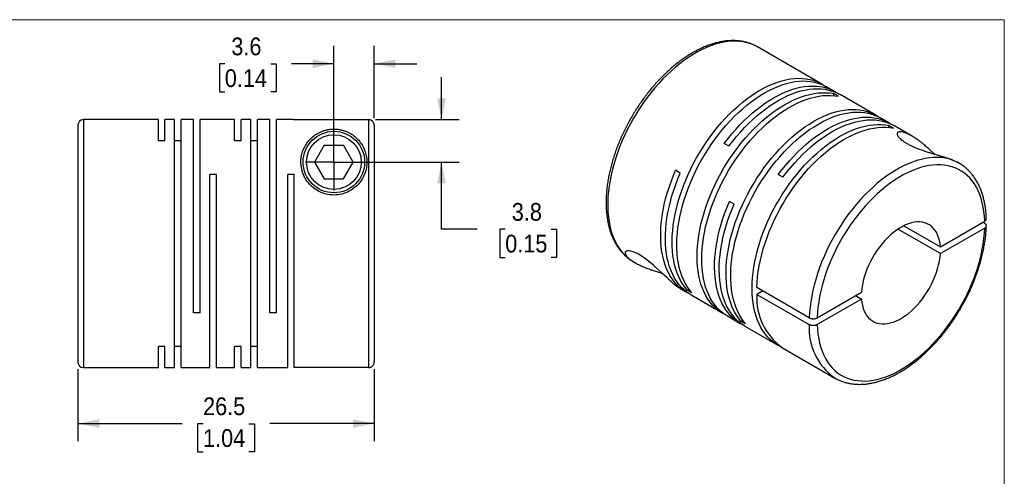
# Model space of a CAD drawing. Header units: millimetres. Extents: x 0 to 140, y 0 to 108.
# Tile 3 of 3: x 52 to 140, y 67 to 108. Entities that reach past the tile are written whole.
import ezdxf

# ---------------------------------------------------------------- set-up
doc = ezdxf.new("R2010")
doc.units = ezdxf.units.MM
doc.header["$LTSCALE"] = 0.5
doc.linetypes.add('SLD-Solid', pattern=[0])
doc.layers.add('SLD-0', color=7, linetype='SLD-Solid', lineweight=25)
doc.styles.add('SLDTEXTSTYLE0', font='GOTHIC.TTF', dxfattribs={"width": 0.913})
doc.dimstyles.new('SLDDIMSTYLE1', dxfattribs={"dimtxt": 1.5875, "dimasz": 1.905, "dimexe": 0, "dimexo": 0.0625, "dimgap": 0.396875, "dimtad": 0, "dimtih": 1, "dimtoh": 1, "dimdec": 1, "dimrnd": 1e-09, "dimzin": 12, "dimdsep": 46, "dimtxsty": 'SLDTEXTSTYLE0', "dimsah": 1, "dimcen": 0.09, "dimadec": 0, "dimazin": 3, "dimtfac": 1, "dimtdec": 1, "dimtmove": 0, "dimatfit": 0, "dimfxl": 0, "dimfrac": 2, "dimtolj": 1, "dimtzin": 12, "dimarcsym": 0})
doc.dimstyles.new('SLDDIMSTYLE3', dxfattribs={"dimtxt": 1.5875, "dimasz": 1.905, "dimexe": 0, "dimexo": 0.0625, "dimgap": 0.396875, "dimtad": 0, "dimtih": 1, "dimtoh": 1, "dimdec": 1, "dimrnd": 1e-09, "dimzin": 12, "dimdsep": 46, "dimtxsty": 'SLDTEXTSTYLE0', "dimsah": 1, "dimcen": 0.09, "dimadec": 0, "dimazin": 3, "dimtfac": 1, "dimtdec": 1, "dimtofl": 0, "dimtmove": 0, "dimatfit": 3, "dimfxl": 0, "dimfrac": 2, "dimtolj": 1, "dimtzin": 12, "dimarcsym": 0})

# ---------------------------------------------------------------- blocks, each defined once
blk = doc.blocks.new('Block2')
at = {"color": 7, "linetype": 'SLD-Solid', "lineweight": 18}
for p, q in [((139.701, 107.951), (0.001, 107.951)), ((139.701, 0.001), (139.701, 107.951))]:
    blk.add_line(p, q, dxfattribs=at)
blk = doc.blocks.new('_D_6')
at = {"layer": 'SLD-0'}
for p, q in [((79.728, 95.844), (79.728, 105.601)), ((83.328, 99.138), (83.328, 105.601)), ((69.968, 104.001), (69.484, 104.001)), ((69.484, 104.001), (69.484, 101.481)), ((74.073, 104.001), (74.557, 104.001)), ((74.557, 104.001), (74.557, 101.481)), ((79.728, 104.014), (75.95, 104.014)), ((83.328, 104.014), (87.138, 104.014)), ((69.484, 101.481), (69.968, 101.481)), ((74.557, 101.481), (74.073, 101.481))]:
    blk.add_line(p, q, dxfattribs=at)
for points in [[(79.728, 104.014), (77.823, 104.395), (77.823, 103.633)], [(83.328, 104.014), (85.233, 103.633), (85.233, 104.395)]]:
    blk.add_solid(points, dxfattribs=at)
at = {"layer": 'SLD-0', "char_height": 1.5875, "attachment_point": 1, "style": 'SLDTEXTSTYLE0'}
for s, insert in [('3.6', (70.554, 106.352)), ('0.14', (69.968, 103.509))]:
    blk.add_mtext(s, dxfattribs=dict(at, insert=insert))
blk = doc.blocks.new('_D_7')
at = {"layer": 'SLD-0'}
for p, q in [((89.36, 99.003), (89.36, 102.813)), ((83.463, 99.003), (90.948, 99.003)), ((80.363, 95.209), (90.948, 95.209)), ((89.36, 89.208), (89.36, 95.209)), ((92.535, 89.208), (89.36, 89.208)), ((95.056, 89.196), (94.572, 89.196)), ((94.572, 89.196), (94.572, 86.676)), ((99.162, 89.196), (99.645, 89.196)), ((99.645, 89.196), (99.645, 86.676)), ((94.572, 86.676), (95.056, 86.676)), ((99.645, 86.676), (99.162, 86.676))]:
    blk.add_line(p, q, dxfattribs=at)
for points in [[(89.36, 99.003), (89.741, 100.908), (88.979, 100.908)], [(89.36, 95.209), (88.979, 93.304), (89.741, 93.304)]]:
    blk.add_solid(points, dxfattribs=at)
at = {"layer": 'SLD-0', "char_height": 1.5875, "attachment_point": 1, "style": 'SLDTEXTSTYLE0'}
for s, insert in [('3.8', (95.643, 91.546)), ('0.15', (95.056, 88.704))]:
    blk.add_mtext(s, dxfattribs=dict(at, insert=insert))
blk = doc.blocks.new('_D_8')
at = {"layer": 'SLD-0'}
for p, q in [((56.828, 76.674), (56.828, 70.219)), ((83.328, 76.681), (83.328, 70.219)), ((56.828, 71.807), (66.149, 71.807)), ((68.025, 71.795), (67.542, 71.795)), ((67.542, 71.795), (67.542, 69.275)), ((72.131, 71.795), (72.615, 71.795)), ((72.615, 71.795), (72.615, 69.275)), ((83.328, 71.807), (74.007, 71.807)), ((67.542, 69.275), (68.025, 69.275)), ((72.615, 69.275), (72.131, 69.275))]:
    blk.add_line(p, q, dxfattribs=at)
for points in [[(56.828, 71.807), (58.733, 71.426), (58.733, 72.188)], [(83.328, 71.807), (81.423, 72.188), (81.423, 71.426)]]:
    blk.add_solid(points, dxfattribs=at)
at = {"layer": 'SLD-0', "char_height": 1.5875, "attachment_point": 1, "style": 'SLDTEXTSTYLE0'}
for s, insert in [('26.5', (68.025, 74.145)), ('1.04', (68.025, 71.302))]:
    blk.add_mtext(s, dxfattribs=dict(at, insert=insert))
blk = doc.blocks.new('SW_CENTERMARKSYMBOL_3')
at = {"layer": 'SLD-0', "color": 0}
for q in [(0, 2.54), (-2.54, 0), (0, -2.54), (2.54, 0)]:
    blk.add_line((0, 0), q, dxfattribs=at)

msp = doc.modelspace()

# ---------------------------------------------------------------- linework, layer by layer
for p, q in [((123.384, 102.187), (117.621, 105.514)), ((124.586, 101.493), (123.801, 101.946)), ((124.863, 101.096), (124.446, 101.337)), ((124.446, 101.158), (124.446, 101.337)), ((128.206, 99.403), (125.003, 101.252)), ((64.028, 99.009), (57.328, 99.009)), ((57.328, 99.009), (57.328, 76.809)), ((64.028, 97.117), (64.028, 99.009)), ((65.478, 99.009), (64.618, 99.009)), ((64.618, 97.117), (64.618, 99.009)), ((65.478, 76.809), (65.478, 99.009)), ((67.178, 99.009), (66.068, 99.009)), ((66.068, 76.809), (66.068, 99.009)), ((67.178, 81.709), (67.178, 99.009)), ((70.848, 99.009), (67.768, 99.009)), ((67.768, 81.709), (67.768, 99.009)), ((70.848, 97.117), (70.848, 99.009)), ((72.298, 99.009), (71.438, 99.009)), ((71.438, 97.117), (71.438, 99.009)), ((72.298, 76.809), (72.298, 99.009)), ((73.998, 99.009), (72.888, 99.009)), ((72.888, 76.809), (72.888, 99.009)), ((73.998, 81.709), (73.998, 99.009)), ((76.128, 99.009), (74.588, 99.009)), ((74.588, 81.709), (74.588, 99.009)), ((76.128, 99.003), (76.128, 99.009)), ((76.128, 99.003), (82.828, 99.003)), ((82.828, 99.003), (82.828, 76.816)), ((129.408, 98.709), (128.624, 99.162)), ((56.828, 98.509), (56.828, 77.309)), ((83.328, 98.503), (83.328, 77.316)), ((129.791, 98.251), (129.374, 98.492)), ((129.374, 98.313), (129.374, 98.492)), ((131.411, 97.553), (129.826, 98.468)), ((64.618, 97.117), (64.028, 97.117)), ((66.068, 97.117), (65.478, 97.117)), ((71.438, 97.117), (70.848, 97.117)), ((72.888, 97.117), (72.298, 97.117)), ((78.862, 96.709), (77.996, 95.209)), ((78.862, 96.709), (80.594, 96.709)), ((81.46, 95.209), (80.594, 96.709)), ((115.07, 96.626), (114.652, 96.867)), ((77.996, 95.209), (78.862, 93.709)), ((80.594, 93.709), (81.46, 95.209)), ((135.652, 95.105), (135.51, 95.187)), ((110.716, 94.229), (110.299, 94.47)), ((135.668, 95.096), (135.652, 95.105)), ((69.218, 94.109), (68.628, 94.109)), ((68.628, 76.809), (68.628, 94.109)), ((69.218, 76.809), (69.218, 94.109)), ((76.188, 94.109), (75.598, 94.109)), ((75.598, 76.809), (75.598, 94.109)), ((76.188, 76.816), (76.188, 94.109)), ((78.862, 93.709), (80.594, 93.709)), ((119.892, 93.842), (119.475, 94.083)), ((115.538, 91.445), (115.121, 91.686)), ((133.982, 87.629), (137.947, 89.918)), ((133.982, 87.017), (130.19, 89.205)), ((130.721, 89.512), (133.982, 87.629)), ((137.947, 89.306), (133.982, 87.017)), ((137.947, 89.714), (137.77, 89.816)), ((106.522, 86.288), (106.665, 86.205)), ((106.522, 86.288), (106.533, 86.281)), ((110.762, 83.84), (111.259, 83.553)), ((111.324, 83.753), (111.479, 83.843)), ((111.741, 83.512), (111.324, 83.753)), ((122.258, 81.269), (117.563, 83.98)), ((111.677, 83.312), (114.512, 81.675)), ((118.093, 83.674), (117.563, 83.368)), ((117.563, 83.368), (122.258, 80.657)), ((122.966, 81.27), (126.931, 83.559)), ((126.931, 82.946), (122.966, 80.657)), ((126.4, 83.252), (126.931, 82.946)), ((67.768, 81.709), (67.178, 81.709)), ((74.588, 81.709), (73.998, 81.709)), ((114.929, 81.434), (116.082, 80.769)), ((116.146, 80.969), (116.301, 81.059)), ((116.564, 80.728), (116.146, 80.969)), ((116.499, 80.528), (119.441, 78.83)), ((64.618, 78.702), (64.028, 78.702)), ((64.028, 76.809), (64.028, 78.702)), ((64.618, 76.809), (64.618, 78.702)), ((66.068, 78.702), (65.478, 78.702)), ((71.438, 78.702), (70.848, 78.702)), ((70.848, 76.809), (70.848, 78.702)), ((71.438, 76.809), (71.438, 78.702)), ((72.888, 78.702), (72.298, 78.702)), ((119.858, 78.589), (124.553, 75.879)), ((57.328, 76.809), (64.028, 76.809)), ((64.618, 76.809), (65.478, 76.809)), ((66.068, 76.809), (68.628, 76.809)), ((69.218, 76.809), (70.848, 76.809)), ((71.438, 76.809), (72.298, 76.809)), ((72.888, 76.809), (75.598, 76.809)), ((82.828, 76.816), (76.188, 76.816)), ((124.537, 75.888), (124.553, 75.879))]:
    msp.add_line(p, q)
at = {"flags": 128}
for points in [[(117.621, 105.514), (117.61, 105.521), (117.322, 105.669), (117.02, 105.793), (116.706, 105.891), (116.38, 105.964), (116.043, 106.011), (115.696, 106.033), (115.34, 106.028), (114.975, 105.998), (114.603, 105.942), (114.225, 105.86), (113.841, 105.753), (113.452, 105.62), (113.06, 105.463), (112.666, 105.282), (112.27, 105.076), (111.873, 104.847), (111.477, 104.595), (111.082, 104.321), (110.69, 104.026), (110.302, 103.71), (109.918, 103.374), (109.539, 103.018), (109.167, 102.645), (108.803, 102.254), (108.446, 101.847), (108.099, 101.425), (107.763, 100.989), (107.437, 100.54), (107.123, 100.079), (106.821, 99.607), (106.533, 99.126), (106.259, 98.637), (106, 98.141), (105.757, 97.639), (105.529, 97.132), (105.319, 96.623), (105.125, 96.111), (104.95, 95.599), (104.792, 95.088), (104.653, 94.579), (104.533, 94.073), (104.432, 93.572), (104.351, 93.077), (104.289, 92.589), (104.248, 92.109), (104.226, 91.639), (104.224, 91.18), (104.243, 90.734), (104.281, 90.3), (104.339, 89.881), (104.417, 89.477), (104.515, 89.089), (104.631, 88.719), (104.767, 88.367), (104.922, 88.034), (105.094, 87.722), (105.285, 87.43), (105.493, 87.16), (105.717, 86.912), (105.958, 86.687), (106.215, 86.486), (106.486, 86.309), (106.522, 86.288)], [(111.324, 83.753), (111.112, 84.015), (110.916, 84.299), (110.739, 84.603), (110.579, 84.928), (110.438, 85.272), (110.315, 85.635), (110.211, 86.015), (110.127, 86.412), (110.062, 86.824), (110.017, 87.251), (109.991, 87.691), (109.986, 88.144), (110, 88.608), (110.034, 89.082), (110.088, 89.565), (110.162, 90.055), (110.255, 90.552), (110.367, 91.054), (110.498, 91.56), (110.647, 92.068), (110.815, 92.577), (111.001, 93.087), (111.203, 93.595), (111.423, 94.101), (111.659, 94.603), (111.91, 95.1), (112.177, 95.59), (112.457, 96.073), (112.752, 96.547), (113.059, 97.01), (113.378, 97.463), (113.709, 97.903), (114.05, 98.33), (114.4, 98.742), (114.76, 99.138), (115.127, 99.518), (115.501, 99.881), (115.881, 100.225), (116.265, 100.549), (116.654, 100.853), (117.046, 101.137), (117.44, 101.398), (117.834, 101.638), (118.229, 101.854), (118.623, 102.047), (119.015, 102.216), (119.403, 102.36), (119.788, 102.48), (120.168, 102.575), (120.542, 102.644), (120.909, 102.688), (121.268, 102.707), (121.619, 102.699), (121.96, 102.666), (122.29, 102.608), (122.61, 102.524), (122.917, 102.415), (123.211, 102.281), (123.492, 102.122), (123.589, 102.06)], [(111.741, 83.512), (111.529, 83.774), (111.334, 84.058), (111.156, 84.362), (110.996, 84.687), (110.855, 85.031), (110.732, 85.394), (110.628, 85.774), (110.544, 86.171), (110.479, 86.583), (110.434, 87.01), (110.409, 87.45), (110.403, 87.903), (110.417, 88.367), (110.452, 88.841), (110.505, 89.324), (110.579, 89.814), (110.672, 90.311), (110.784, 90.813), (110.915, 91.319), (111.064, 91.827), (111.232, 92.337), (111.418, 92.846), (111.621, 93.355), (111.84, 93.86), (112.076, 94.362), (112.327, 94.859), (112.594, 95.349), (112.875, 95.832), (113.169, 96.306), (113.476, 96.769), (113.795, 97.222), (114.126, 97.662), (114.467, 98.089), (114.818, 98.501), (115.177, 98.898), (115.544, 99.278), (115.918, 99.64), (116.298, 99.984), (116.683, 100.308), (117.071, 100.612), (117.463, 100.896), (117.857, 101.157), (118.252, 101.397), (118.646, 101.613), (119.04, 101.806), (119.432, 101.975), (119.82, 102.12), (120.205, 102.239), (120.585, 102.334), (120.959, 102.404), (121.326, 102.447), (121.685, 102.466), (122.036, 102.458), (122.377, 102.425), (122.708, 102.367), (123.027, 102.283), (123.334, 102.174), (123.628, 102.04), (123.801, 101.946)], [(114.725, 81.561), (114.622, 81.614), (114.344, 81.778), (114.081, 81.966), (113.833, 82.178), (113.6, 82.412), (113.384, 82.67), (113.185, 82.948), (113.004, 83.248), (112.84, 83.569), (112.695, 83.909), (112.568, 84.267), (112.46, 84.644), (112.371, 85.037), (112.302, 85.446), (112.253, 85.87), (112.223, 86.307), (112.213, 86.757), (112.223, 87.219), (112.253, 87.691), (112.302, 88.172), (112.371, 88.66), (112.46, 89.156), (112.568, 89.657), (112.695, 90.162), (112.84, 90.67), (113.004, 91.179), (113.185, 91.689), (113.384, 92.198), (113.6, 92.704), (113.833, 93.207), (114.081, 93.705), (114.344, 94.197), (114.622, 94.681), (114.913, 95.157), (115.217, 95.623), (115.534, 96.078), (115.862, 96.521), (116.201, 96.951), (116.55, 97.366), (116.907, 97.766), (117.273, 98.15), (117.645, 98.516), (118.024, 98.864), (118.407, 99.193), (118.795, 99.502), (119.187, 99.79), (119.58, 100.057), (119.975, 100.301), (120.369, 100.522), (120.763, 100.721), (121.156, 100.895), (121.545, 101.045), (121.931, 101.17), (122.312, 101.27), (122.687, 101.345), (123.056, 101.395), (123.417, 101.419), (123.77, 101.417), (124.113, 101.39), (124.446, 101.337)], [(114.652, 96.867), (114.985, 97.305), (115.329, 97.728), (115.681, 98.137), (116.042, 98.53), (116.411, 98.906), (116.786, 99.264), (117.167, 99.604), (117.553, 99.924), (117.942, 100.224), (118.335, 100.502), (118.729, 100.759), (119.124, 100.993), (119.518, 101.205), (119.912, 101.392), (120.303, 101.556), (120.691, 101.695), (121.074, 101.809), (121.453, 101.899), (121.826, 101.962), (122.191, 102.001), (122.548, 102.013), (122.897, 102), (123.236, 101.962), (123.564, 101.897), (123.881, 101.808), (124.185, 101.693), (124.477, 101.554), (124.754, 101.39), (124.791, 101.366)], [(115.07, 96.626), (115.402, 97.064), (115.746, 97.487), (116.098, 97.896), (116.459, 98.289), (116.828, 98.665), (117.203, 99.023), (117.584, 99.363), (117.97, 99.683), (118.36, 99.983), (118.752, 100.262), (119.146, 100.518), (119.541, 100.753), (119.935, 100.964), (120.329, 101.152), (120.72, 101.315), (121.108, 101.454), (121.492, 101.569), (121.87, 101.658), (122.243, 101.721), (122.608, 101.76), (122.966, 101.772), (123.314, 101.759), (123.653, 101.721), (123.981, 101.657), (124.298, 101.567), (124.602, 101.453), (124.894, 101.313), (125.003, 101.252)], [(114.929, 81.434), (114.761, 81.537), (114.498, 81.725), (114.25, 81.937), (114.018, 82.172), (113.802, 82.429), (113.603, 82.708), (113.421, 83.008), (113.257, 83.328), (113.112, 83.668), (112.985, 84.026), (112.877, 84.403), (112.788, 84.796), (112.719, 85.205), (112.67, 85.629), (112.64, 86.066), (112.63, 86.516), (112.64, 86.978), (112.67, 87.45), (112.719, 87.931), (112.788, 88.42), (112.877, 88.915), (112.985, 89.416), (113.112, 89.921), (113.257, 90.429), (113.421, 90.938), (113.603, 91.448), (113.802, 91.957), (114.018, 92.463), (114.25, 92.966), (114.498, 93.464), (114.761, 93.956), (115.039, 94.44), (115.33, 94.916), (115.635, 95.382), (115.951, 95.837), (116.28, 96.28), (116.618, 96.71), (116.967, 97.126), (117.324, 97.526), (117.69, 97.909), (118.062, 98.276), (118.441, 98.624), (118.825, 98.952), (119.213, 99.261), (119.604, 99.549), (119.997, 99.816), (120.392, 100.06), (120.787, 100.282), (121.181, 100.48), (121.573, 100.654), (121.962, 100.804), (122.348, 100.929), (122.729, 101.03), (123.104, 101.105), (123.473, 101.154), (123.834, 101.178), (124.187, 101.176), (124.53, 101.149), (124.863, 101.096)], [(116.146, 80.969), (115.934, 81.231), (115.739, 81.515), (115.561, 81.819), (115.401, 82.144), (115.26, 82.488), (115.137, 82.851), (115.034, 83.231), (114.949, 83.628), (114.885, 84.04), (114.839, 84.467), (114.814, 84.907), (114.808, 85.36), (114.823, 85.824), (114.857, 86.298), (114.911, 86.781), (114.984, 87.271), (115.077, 87.768), (115.189, 88.27), (115.32, 88.776), (115.47, 89.284), (115.637, 89.794), (115.823, 90.303), (116.026, 90.811), (116.245, 91.317), (116.481, 91.819), (116.733, 92.316), (116.999, 92.806), (117.28, 93.289), (117.574, 93.763), (117.881, 94.226), (118.201, 94.679), (118.531, 95.119), (118.872, 95.546), (119.223, 95.958), (119.582, 96.354), (119.949, 96.734), (120.323, 97.097), (120.703, 97.441), (121.088, 97.765), (121.477, 98.069), (121.868, 98.353), (122.262, 98.614), (122.657, 98.854), (123.052, 99.07), (123.445, 99.263), (123.837, 99.432), (124.226, 99.577), (124.611, 99.696), (124.99, 99.791), (125.364, 99.86), (125.731, 99.904), (126.091, 99.923), (126.441, 99.915), (126.782, 99.882), (127.113, 99.824), (127.432, 99.74), (127.739, 99.631), (128.034, 99.497), (128.315, 99.338), (128.411, 99.276)], [(116.564, 80.728), (116.351, 80.99), (116.156, 81.274), (115.978, 81.579), (115.819, 81.903), (115.677, 82.247), (115.555, 82.61), (115.451, 82.99), (115.367, 83.387), (115.302, 83.799), (115.257, 84.226), (115.231, 84.666), (115.226, 85.119), (115.24, 85.583), (115.274, 86.057), (115.328, 86.54), (115.401, 87.03), (115.494, 87.527), (115.606, 88.029), (115.737, 88.535), (115.887, 89.043), (116.055, 89.553), (116.24, 90.062), (116.443, 90.571), (116.663, 91.076), (116.898, 91.578), (117.15, 92.075), (117.416, 92.565), (117.697, 93.048), (117.991, 93.522), (118.299, 93.986), (118.618, 94.438), (118.948, 94.878), (119.29, 95.305), (119.64, 95.717), (119.999, 96.114), (120.366, 96.494), (120.74, 96.856), (121.12, 97.2), (121.505, 97.524), (121.894, 97.829), (122.286, 98.112), (122.679, 98.374), (123.074, 98.613), (123.469, 98.829), (123.862, 99.022), (124.254, 99.191), (124.643, 99.336), (125.028, 99.455), (125.408, 99.55), (125.781, 99.62), (126.149, 99.663), (126.508, 99.682), (126.858, 99.674), (127.199, 99.641), (127.53, 99.583), (127.849, 99.499), (128.157, 99.39), (128.451, 99.256), (128.624, 99.162)], [(119.475, 94.083), (119.808, 94.521), (120.151, 94.944), (120.504, 95.353), (120.865, 95.746), (121.233, 96.122), (121.609, 96.48), (121.99, 96.82), (122.375, 97.14), (122.765, 97.44), (123.157, 97.718), (123.551, 97.975), (123.946, 98.21), (124.341, 98.421), (124.734, 98.608), (125.125, 98.772), (125.513, 98.911), (125.897, 99.025), (126.276, 99.115), (126.648, 99.178), (127.013, 99.217), (127.371, 99.229), (127.719, 99.216), (128.058, 99.178), (128.386, 99.114), (128.703, 99.024), (129.008, 98.909), (129.299, 98.77), (129.577, 98.606), (129.613, 98.582)], [(119.892, 93.842), (120.225, 94.28), (120.568, 94.703), (120.921, 95.112), (121.282, 95.505), (121.651, 95.881), (122.026, 96.239), (122.407, 96.579), (122.793, 96.899), (123.182, 97.199), (123.574, 97.478), (123.968, 97.734), (124.363, 97.969), (124.758, 98.18), (125.151, 98.368), (125.542, 98.531), (125.93, 98.67), (126.314, 98.785), (126.693, 98.874), (127.065, 98.937), (127.431, 98.976), (127.788, 98.988), (128.137, 98.975), (128.475, 98.937), (128.804, 98.873), (129.12, 98.783), (129.425, 98.669), (129.716, 98.529), (129.826, 98.468)], [(119.653, 78.716), (119.55, 78.769), (119.272, 78.933), (119.009, 79.121), (118.761, 79.333), (118.529, 79.567), (118.313, 79.824), (118.114, 80.103), (117.932, 80.403), (117.769, 80.724), (117.623, 81.064), (117.496, 81.422), (117.388, 81.798), (117.3, 82.192), (117.231, 82.601), (117.181, 83.024), (117.151, 83.462), (117.141, 83.912), (117.151, 84.374), (117.181, 84.845), (117.231, 85.326), (117.3, 85.815), (117.388, 86.311), (117.496, 86.812), (117.623, 87.317), (117.769, 87.824), (117.932, 88.334), (118.114, 88.844), (118.313, 89.352), (118.529, 89.859), (118.761, 90.362), (119.009, 90.86), (119.272, 91.351), (119.55, 91.836), (119.842, 92.312), (120.146, 92.778), (120.463, 93.233), (120.791, 93.676), (121.13, 94.106), (121.478, 94.521), (121.836, 94.921), (122.201, 95.305), (122.574, 95.671), (122.952, 96.019), (123.336, 96.348), (123.724, 96.657), (124.115, 96.945), (124.508, 97.211), (124.903, 97.456), (125.298, 97.677), (125.692, 97.875), (126.084, 98.05), (126.474, 98.2), (126.859, 98.325), (127.24, 98.425), (127.616, 98.5), (127.984, 98.55), (128.346, 98.574), (128.698, 98.572), (129.041, 98.545), (129.374, 98.492)], [(117.563, 83.98), (117.587, 84.452), (117.63, 84.934), (117.694, 85.425), (117.777, 85.922), (117.88, 86.425), (118.003, 86.933), (118.144, 87.444), (118.304, 87.958), (118.483, 88.471), (118.679, 88.984), (118.892, 89.495), (119.122, 90.003), (119.369, 90.506), (119.631, 91.003), (119.908, 91.493), (120.198, 91.975), (120.503, 92.447), (120.82, 92.908), (121.148, 93.356), (121.488, 93.792), (121.838, 94.213), (122.196, 94.619), (122.564, 95.008), (122.938, 95.38), (123.319, 95.733), (123.705, 96.067), (124.095, 96.381), (124.489, 96.674), (124.886, 96.945), (125.283, 97.193), (125.681, 97.418), (126.078, 97.62), (126.474, 97.797), (126.867, 97.95), (127.256, 98.078), (127.64, 98.18), (128.018, 98.257), (128.39, 98.308), (128.754, 98.333), (129.11, 98.331), (129.456, 98.304), (129.791, 98.251)], [(135.652, 95.105), (135.629, 95.118), (135.341, 95.265), (135.04, 95.388), (134.726, 95.485), (134.401, 95.557), (134.065, 95.603), (133.718, 95.624), (133.363, 95.619), (132.999, 95.588), (132.628, 95.531), (132.25, 95.449), (131.867, 95.342), (131.48, 95.21), (131.089, 95.053), (130.695, 94.872), (130.3, 94.667), (129.905, 94.438), (129.51, 94.187), (129.116, 93.914), (128.725, 93.62), (128.338, 93.305), (127.955, 92.97), (127.577, 92.616), (127.206, 92.244), (126.842, 91.854), (126.487, 91.449), (126.141, 91.029), (125.804, 90.594), (125.479, 90.147), (125.165, 89.687), (124.864, 89.217), (124.577, 88.738), (124.303, 88.25), (124.044, 87.756), (123.8, 87.255), (123.572, 86.75), (123.361, 86.242), (123.167, 85.732), (122.991, 85.222), (122.833, 84.712), (122.693, 84.204), (122.572, 83.699), (122.47, 83.199), (122.388, 82.705), (122.325, 82.218), (122.282, 81.739), (122.258, 81.269)], [(111.472, 83.439), (111.209, 83.582), (110.938, 83.761), (110.681, 83.965), (110.441, 84.192), (110.216, 84.442), (110.009, 84.714), (109.819, 85.008), (109.647, 85.323), (109.493, 85.659), (109.359, 86.013), (109.243, 86.386), (109.147, 86.777), (109.071, 87.184), (109.014, 87.606), (108.977, 88.042), (108.961, 88.492), (108.965, 88.954), (108.989, 89.426), (109.033, 89.908), (109.097, 90.399), (109.181, 90.897), (109.284, 91.4), (109.407, 91.908), (109.549, 92.419), (109.709, 92.932), (109.888, 93.446), (110.085, 93.959), (110.299, 94.47)], [(137.947, 89.918), (137.923, 90.354), (137.879, 90.776), (137.814, 91.183), (137.73, 91.574), (137.626, 91.949), (137.503, 92.305), (137.361, 92.642), (137.2, 92.959), (137.02, 93.255), (136.823, 93.53), (136.609, 93.783), (136.378, 94.012), (136.131, 94.218), (135.868, 94.4), (135.591, 94.557), (135.3, 94.689), (134.996, 94.796), (134.679, 94.876), (134.352, 94.931), (134.013, 94.96), (133.665, 94.962), (133.308, 94.938), (132.944, 94.888), (132.573, 94.813), (132.196, 94.711), (131.814, 94.584), (131.429, 94.431), (131.041, 94.254), (130.651, 94.053), (130.261, 93.827), (129.872, 93.579), (129.484, 93.308), (129.098, 93.016), (128.717, 92.702), (128.34, 92.369), (127.969, 92.016), (127.604, 91.645), (127.247, 91.257), (126.899, 90.853), (126.561, 90.434), (126.233, 90), (125.917, 89.554), (125.612, 89.097), (125.321, 88.629), (125.044, 88.152), (124.782, 87.667), (124.535, 87.176), (124.304, 86.679), (124.089, 86.179), (123.892, 85.677), (123.713, 85.173), (123.552, 84.67), (123.409, 84.169), (123.286, 83.67), (123.182, 83.176), (123.098, 82.687), (123.034, 82.206), (122.989, 81.733), (122.966, 81.27)], [(111.677, 83.312), (111.568, 83.377), (111.302, 83.56), (111.051, 83.766), (110.815, 83.996), (110.595, 84.248), (110.392, 84.522), (110.207, 84.817), (110.039, 85.133), (109.89, 85.469), (109.759, 85.824), (109.647, 86.196), (109.554, 86.586), (109.48, 86.991), (109.426, 87.412), (109.392, 87.846), (109.378, 88.294), (109.383, 88.753), (109.409, 89.222), (109.454, 89.702), (109.519, 90.189), (109.603, 90.683), (109.707, 91.183), (109.829, 91.687), (109.971, 92.194), (110.131, 92.703), (110.308, 93.213), (110.504, 93.722), (110.716, 94.229)], [(116.294, 80.655), (116.255, 80.675), (115.974, 80.834), (115.707, 81.017), (115.456, 81.223), (115.22, 81.453), (115, 81.705), (114.798, 81.979), (114.612, 82.274), (114.444, 82.59), (114.295, 82.926), (114.164, 83.28), (114.052, 83.653), (113.959, 84.042), (113.885, 84.448), (113.832, 84.869), (113.797, 85.303), (113.783, 85.751), (113.789, 86.21), (113.814, 86.679), (113.859, 87.158), (113.924, 87.646), (114.008, 88.14), (114.112, 88.64), (114.235, 89.144), (114.376, 89.651), (114.536, 90.16), (114.714, 90.67), (114.909, 91.179), (115.121, 91.686)], [(116.499, 80.528), (116.391, 80.593), (116.125, 80.776), (115.873, 80.982), (115.637, 81.212), (115.418, 81.464), (115.215, 81.738), (115.029, 82.033), (114.862, 82.349), (114.712, 82.685), (114.581, 83.04), (114.469, 83.412), (114.376, 83.802), (114.303, 84.207), (114.249, 84.628), (114.215, 85.062), (114.2, 85.51), (114.206, 85.969), (114.231, 86.439), (114.276, 86.918), (114.341, 87.405), (114.426, 87.899), (114.529, 88.399), (114.652, 88.903), (114.793, 89.41), (114.953, 89.92), (115.131, 90.429), (115.326, 90.938), (115.538, 91.445)], [(133.982, 87.629), (133.951, 87.922), (133.9, 88.2), (133.828, 88.461), (133.737, 88.703), (133.626, 88.925), (133.497, 89.126), (133.35, 89.304), (133.186, 89.458), (133.006, 89.588), (132.81, 89.693), (132.601, 89.771), (132.38, 89.824), (132.147, 89.849), (131.904, 89.848), (131.652, 89.82), (131.394, 89.765), (131.13, 89.684), (130.862, 89.578), (130.592, 89.446), (130.321, 89.289), (130.05, 89.109), (129.782, 88.907), (129.518, 88.683), (129.26, 88.439), (129.008, 88.177), (128.766, 87.897), (128.533, 87.603), (128.311, 87.294), (128.102, 86.974), (127.907, 86.644), (127.726, 86.307), (127.562, 85.963), (127.415, 85.615), (127.286, 85.265), (127.175, 84.915), (127.084, 84.568), (127.013, 84.224), (126.961, 83.887), (126.931, 83.559)], [(122.966, 80.657), (122.989, 80.221), (123.034, 79.799), (123.098, 79.392), (123.182, 79.001), (123.286, 78.627), (123.409, 78.271), (123.552, 77.933), (123.713, 77.616), (123.892, 77.32), (124.089, 77.045), (124.304, 76.792), (124.535, 76.563), (124.782, 76.357), (125.044, 76.175), (125.321, 76.018), (125.612, 75.886), (125.917, 75.78), (126.233, 75.699), (126.561, 75.644), (126.899, 75.616), (127.247, 75.613), (127.604, 75.637), (127.969, 75.687), (128.34, 75.763), (128.717, 75.864), (129.098, 75.992), (129.484, 76.144), (129.872, 76.321), (130.261, 76.523), (130.651, 76.748), (131.041, 76.996), (131.429, 77.267), (131.814, 77.559), (132.196, 77.873), (132.573, 78.206), (132.944, 78.559), (133.308, 78.93), (133.665, 79.318), (134.013, 79.722), (134.352, 80.142), (134.679, 80.575), (134.996, 81.021), (135.3, 81.479), (135.591, 81.947), (135.868, 82.424), (136.131, 82.908), (136.378, 83.4), (136.609, 83.896), (136.823, 84.396), (137.02, 84.898), (137.2, 85.402), (137.361, 85.905), (137.503, 86.407), (137.626, 86.905), (137.73, 87.399), (137.814, 87.888), (137.879, 88.369), (137.923, 88.842), (137.947, 89.306)], [(110.763, 83.841), (110.698, 83.878), (110.577, 83.957), (110.455, 84.044), (110.331, 84.139), (110.143, 84.291), (109.949, 84.46), (109.749, 84.641), (109.544, 84.833), (109.313, 85.052), (109.073, 85.279), (108.824, 85.513), (108.568, 85.748), (108.305, 85.982), (108.035, 86.21), (107.763, 86.426), (107.489, 86.628), (107.224, 86.805), (106.969, 86.956), (106.728, 87.079), (106.506, 87.172), (106.306, 87.235), (106.134, 87.266), (105.994, 87.268), (105.887, 87.243), (105.816, 87.195), (105.78, 87.127), (105.775, 87.071), (105.787, 87.008), (105.814, 86.938), (105.907, 86.796), (106.057, 86.638), (106.265, 86.466), (106.265, 86.466)], [(126.931, 82.946), (126.961, 82.653), (127.013, 82.375), (127.084, 82.114), (127.175, 81.872), (127.286, 81.65), (127.415, 81.45), (127.562, 81.272), (127.726, 81.117), (127.907, 80.987), (128.102, 80.883), (128.311, 80.804), (128.533, 80.752), (128.766, 80.726), (129.008, 80.727), (129.26, 80.755), (129.518, 80.81), (129.782, 80.891), (130.05, 80.998), (130.321, 81.13), (130.592, 81.286), (130.862, 81.466), (131.13, 81.669), (131.394, 81.893), (131.652, 82.136), (131.904, 82.399), (132.147, 82.678), (132.38, 82.973), (132.601, 83.281), (132.81, 83.601), (133.006, 83.931), (133.186, 84.269), (133.35, 84.613), (133.497, 84.961), (133.626, 85.31), (133.737, 85.66), (133.828, 86.008), (133.9, 86.351), (133.951, 86.688), (133.982, 87.017)]]:
    msp.add_lwpolyline(points, dxfattribs=at)
for radius in [2.75, 2.45]:
    msp.add_circle((79.728, 95.209), radius)
for centre, radius, start, end in [((57.328, 98.509), 0.5, 90, 180), ((123.048, 83.061), 5.493, 176.8035, 234.50179), ((127.627, 80.294), 5.381, 176.12761, 234.95736), ((57.328, 77.309), 0.5, 180, 270)]:
    msp.add_arc(centre, radius, start, end)
for points, knots in [([(117.627, 105.507), (117.586, 105.532), (117.453, 105.611), (117.216, 105.722), (116.917, 105.84), (116.607, 105.934), (116.286, 106.005), (115.956, 106.053), (115.617, 106.078), (115.269, 106.079), (114.914, 106.057), (114.552, 106.011), (114.184, 105.942), (113.811, 105.848), (113.434, 105.732), (113.054, 105.593), (112.673, 105.431), (112.29, 105.247), (111.907, 105.042), (111.524, 104.815), (111.144, 104.568), (110.766, 104.301), (110.391, 104.015), (110.02, 103.711), (109.654, 103.388), (109.294, 103.049), (108.941, 102.694), (108.594, 102.324), (108.256, 101.939), (107.926, 101.541), (107.606, 101.13), (107.296, 100.707), (106.996, 100.273), (106.709, 99.83), (106.433, 99.378), (106.17, 98.918), (105.92, 98.451), (105.684, 97.979), (105.462, 97.501), (105.255, 97.021), (105.063, 96.537), (104.888, 96.052), (104.728, 95.567), (104.585, 95.082), (104.459, 94.599), (104.351, 94.119), (104.259, 93.642), (104.186, 93.17), (104.131, 92.704), (104.094, 92.245), (104.075, 91.794), (104.075, 91.351), (104.094, 90.919), (104.132, 90.497), (104.188, 90.088), (104.263, 89.691), (104.356, 89.309), (104.469, 88.941), (104.599, 88.59), (104.747, 88.255), (104.913, 87.939), (105.096, 87.641), (105.295, 87.363), (105.51, 87.106), (105.74, 86.869), (105.984, 86.653), (106.243, 86.461), (106.427, 86.338), (106.528, 86.285), (106.535, 86.281)], [0, 0, 0, 0, 0.006614, 0.02135, 0.036089, 0.050852, 0.065661, 0.080531, 0.095473, 0.110493, 0.12559, 0.140762, 0.155999, 0.171292, 0.186629, 0.202001, 0.217397, 0.232808, 0.248229, 0.263652, 0.279073, 0.29449, 0.3099, 0.325303, 0.340698, 0.356086, 0.371465, 0.386838, 0.402203, 0.417563, 0.432918, 0.448269, 0.463616, 0.478961, 0.494305, 0.509648, 0.524991, 0.540336, 0.555683, 0.571033, 0.586386, 0.601745, 0.61711, 0.632481, 0.64786, 0.663247, 0.678643, 0.694049, 0.709464, 0.724889, 0.740323, 0.755765, 0.771213, 0.786664, 0.802112, 0.817552, 0.832975, 0.848372, 0.863733, 0.879046, 0.894299, 0.909481, 0.924586, 0.939608, 0.954549, 0.969415, 0.984221, 0.998982, 1, 1, 1, 1]), ([(83.328, 98.503), (83.327, 98.527), (83.325, 98.575), (83.309, 98.644), (83.286, 98.708), (83.254, 98.767), (83.217, 98.819), (83.174, 98.865), (83.128, 98.904), (83.079, 98.937), (83.029, 98.962), (82.978, 98.981), (82.927, 98.994), (82.877, 99.002), (82.844, 99.003), (82.828, 99.003)], [0, 0, 0, 0, 0.092256, 0.181957, 0.269103, 0.353692, 0.435726, 0.515204, 0.592126, 0.666492, 0.738303, 0.807558, 0.874259, 0.938406, 1, 1, 1, 1]), ([(79.728, 92.259), (79.967, 92.259), (80.442, 92.318), (81.106, 92.57), (81.678, 92.961), (82.125, 93.45), (82.442, 93.999), (82.624, 94.558), (82.693, 95.118), (82.651, 95.819), (82.437, 96.45), (82.103, 96.98), (81.794, 97.333), (81.424, 97.64), (81.056, 97.854), (80.714, 97.995), (80.422, 98.083), (80.097, 98.143), (79.744, 98.166), (79.39, 98.147), (79.06, 98.089), (78.764, 98.003), (78.418, 97.863), (78.047, 97.65), (77.673, 97.344), (77.361, 96.991), (77.023, 96.459), (76.807, 95.827), (76.763, 95.124), (76.831, 94.565), (77.012, 94.005), (77.327, 93.456), (77.773, 92.966), (78.344, 92.573), (79.01, 92.318), (79.488, 92.259), (79.728, 92.259)], [0, 0, 0, 0, 0.031417, 0.062444, 0.093686, 0.124965, 0.155522, 0.187499, 0.217432, 0.249918, 0.312134, 0.343117, 0.374142, 0.405435, 0.436732, 0.452286, 0.467818, 0.484342, 0.499316, 0.514305, 0.53074, 0.546456, 0.562156, 0.593501, 0.624681, 0.656032, 0.687208, 0.749637, 0.78218, 0.81216, 0.844146, 0.874709, 0.905986, 0.937223, 0.968414, 1, 1, 1, 1]), ([(133.455, 95.92), (133.447, 95.928), (133.415, 95.958), (133.359, 96.012), (133.286, 96.081), (133.21, 96.152), (133.127, 96.229), (133.028, 96.32), (132.901, 96.434), (132.747, 96.569), (132.587, 96.706), (132.438, 96.829), (132.312, 96.931), (132.167, 97.044), (132, 97.169), (131.811, 97.301), (131.636, 97.417), (131.474, 97.517), (131.298, 97.618), (131.11, 97.715), (130.914, 97.801), (130.739, 97.864), (130.578, 97.906), (130.434, 97.927), (130.311, 97.923), (130.216, 97.896), (130.151, 97.847), (130.119, 97.775), (130.123, 97.682), (130.166, 97.572), (130.25, 97.447), (130.374, 97.311), (130.539, 97.168), (130.74, 97.02), (130.904, 96.921), (130.987, 96.871)], [0, 0, 0, 0, 0.004032, 0.015505, 0.027541, 0.040142, 0.053307, 0.068513, 0.089611, 0.116599, 0.145952, 0.170823, 0.19246, 0.210861, 0.246037, 0.27938, 0.310895, 0.340587, 0.368465, 0.410305, 0.450489, 0.489057, 0.526057, 0.56688, 0.606716, 0.645656, 0.683799, 0.72333, 0.762715, 0.802078, 0.841545, 0.880838, 0.920269, 0.959952, 1, 1, 1, 1]), ([(130.987, 96.871), (131.074, 96.823), (131.249, 96.726), (131.545, 96.586), (131.857, 96.454), (132.184, 96.329), (132.52, 96.211), (132.859, 96.101), (133.194, 95.998), (133.517, 95.902), (133.826, 95.81), (134.085, 95.733), (134.303, 95.666), (134.484, 95.609), (134.662, 95.55), (134.834, 95.489), (135.002, 95.426), (135.161, 95.361), (135.31, 95.293), (135.425, 95.235), (135.488, 95.199), (135.509, 95.187)], [0, 0, 0, 0, 0.0614584, 0.1223649, 0.1828888, 0.2432026, 0.3041116, 0.3648589, 0.4256368, 0.4866376, 0.5454847, 0.6055592, 0.6463752, 0.6878461, 0.7300121, 0.7754326, 0.8223856, 0.8709091, 0.9210375, 0.972802, 1, 1, 1, 1]), ([(138.093, 90.127), (138.092, 90.148), (138.089, 90.314), (138.069, 90.619), (138.026, 91.037), (137.963, 91.442), (137.881, 91.834), (137.781, 92.211), (137.663, 92.573), (137.526, 92.919), (137.372, 93.248), (137.2, 93.558), (137.012, 93.849), (136.807, 94.12), (136.587, 94.37), (136.352, 94.6), (136.103, 94.807), (135.875, 94.972), (135.725, 95.059), (135.668, 95.092)], [0, 0, 0, 0, 0.009011, 0.07349, 0.137988, 0.202467, 0.266899, 0.33125, 0.395479, 0.45954, 0.523383, 0.586961, 0.650232, 0.713168, 0.77576, 0.838021, 0.899987, 0.96172, 1, 1, 1, 1]), ([(137.947, 89.918), (137.973, 89.935), (138.023, 89.968), (138.069, 90.028), (138.093, 90.081), (138.091, 90.115), (138.091, 90.127)], [0, 0, 0, 0, 0.290944, 0.568713, 0.833299, 1, 1, 1, 1]), ([(124.538, 75.891), (124.572, 75.87), (124.697, 75.794), (124.927, 75.684), (125.225, 75.564), (125.534, 75.468), (125.854, 75.394), (126.183, 75.344), (126.521, 75.316), (126.868, 75.313), (127.223, 75.332), (127.584, 75.376), (127.951, 75.443), (128.324, 75.533), (128.7, 75.647), (129.079, 75.784), (129.461, 75.943), (129.844, 76.125), (130.227, 76.328), (130.609, 76.553), (130.99, 76.798), (131.369, 77.063), (131.744, 77.347), (132.115, 77.649), (132.481, 77.969), (132.842, 78.307), (133.196, 78.66), (133.544, 79.029), (133.883, 79.412), (134.213, 79.809), (134.535, 80.219), (134.846, 80.641), (135.147, 81.073), (135.436, 81.515), (135.713, 81.967), (135.977, 82.426), (136.229, 82.892), (136.466, 83.364), (136.69, 83.841), (136.898, 84.321), (137.091, 84.804), (137.269, 85.289), (137.43, 85.775), (137.574, 86.259), (137.702, 86.743), (137.813, 87.224), (137.906, 87.701), (137.981, 88.173), (138.038, 88.64), (138.077, 89.085), (138.087, 89.369), (138.092, 89.504)], [0, 0, 0, 0, 0.007566, 0.027543, 0.047521, 0.067531, 0.087599, 0.107748, 0.127994, 0.148344, 0.168801, 0.189358, 0.210006, 0.23073, 0.251517, 0.272352, 0.29322, 0.314111, 0.335015, 0.355924, 0.376831, 0.397731, 0.418623, 0.439506, 0.460378, 0.481239, 0.502089, 0.52293, 0.543761, 0.564585, 0.585402, 0.606213, 0.627019, 0.647822, 0.668623, 0.689423, 0.710224, 0.731026, 0.75183, 0.772639, 0.793453, 0.814273, 0.835101, 0.855939, 0.876786, 0.897645, 0.918515, 0.939399, 0.960296, 0.981205, 1, 1, 1, 1]), ([(137.947, 89.714), (137.963, 89.704), (137.996, 89.683), (138.036, 89.647), (138.068, 89.605), (138.089, 89.558), (138.096, 89.508), (138.087, 89.455), (138.06, 89.402), (138.015, 89.35), (137.97, 89.321), (137.947, 89.306)], [0, 0, 0, 0, 0.089811, 0.184947, 0.285408, 0.391195, 0.502308, 0.618746, 0.740509, 0.867594, 1, 1, 1, 1]), ([(106.265, 86.466), (106.306, 86.436), (106.392, 86.374), (106.538, 86.28), (106.703, 86.182), (106.887, 86.082), (107.079, 85.986), (107.28, 85.894), (107.478, 85.808), (107.684, 85.724), (107.908, 85.639), (108.147, 85.553), (108.386, 85.472), (108.588, 85.407), (108.785, 85.346), (108.951, 85.295), (109.066, 85.262), (109.102, 85.251)], [0, 0, 0, 0, 0.066179, 0.135437, 0.207804, 0.283305, 0.361965, 0.429461, 0.503364, 0.569946, 0.637461, 0.722395, 0.796168, 0.856251, 0.902641, 0.969568, 1, 1, 1, 1]), ([(122.258, 81.269), (122.276, 81.26), (122.311, 81.241), (122.375, 81.218), (122.447, 81.2), (122.528, 81.188), (122.615, 81.184), (122.707, 81.189), (122.799, 81.204), (122.889, 81.23), (122.94, 81.256), (122.966, 81.27)], [0, 0, 0, 0, 0.089811, 0.184947, 0.285408, 0.391195, 0.502308, 0.618746, 0.740509, 0.867594, 1, 1, 1, 1]), ([(122.966, 80.657), (122.948, 80.648), (122.913, 80.629), (122.853, 80.607), (122.79, 80.59), (122.727, 80.579), (122.663, 80.573), (122.601, 80.572), (122.54, 80.575), (122.483, 80.581), (122.429, 80.592), (122.38, 80.605), (122.335, 80.62), (122.294, 80.638), (122.27, 80.651), (122.258, 80.657)], [0, 0, 0, 0, 0.0922563, 0.1819573, 0.2691027, 0.3536923, 0.435726, 0.5152038, 0.5921258, 0.666492, 0.7383028, 0.8075584, 0.8742594, 0.9384064, 1, 1, 1, 1]), ([(82.828, 76.816), (82.852, 76.817), (82.9, 76.819), (82.973, 76.835), (83.047, 76.864), (83.119, 76.906), (83.186, 76.963), (83.244, 77.034), (83.29, 77.118), (83.322, 77.213), (83.326, 77.281), (83.328, 77.316)], [0, 0, 0, 0, 0.089811, 0.184947, 0.285408, 0.391195, 0.502308, 0.618746, 0.740509, 0.867594, 1, 1, 1, 1])]:
    msp.add_open_spline(points, degree=3, knots=knots)

# ---------------------------------------------------------------- block references
at = {"color": 7, "linetype": 'Continuous'}
msp.add_blockref('Block2', (0, 0), dxfattribs=at)
at = {"layer": 'SLD-0'}
msp.add_blockref('SW_CENTERMARKSYMBOL_3', (79.728, 95.209), dxfattribs=at)

# ---------------------------------------------------------------- dimensions: what is measured, and where the dimension line sits
for base, p1, p2, dimstyle, picture, middle in [((79.728, 104.014), (83.328, 98.503), (79.728, 95.209), 'SLDDIMSTYLE1', '_D_6', (72.021, 104.014)), ((56.828, 71.807), (83.328, 77.316), (56.828, 77.309), 'SLDDIMSTYLE3', '_D_8', (70.078, 71.807))]:
    dim = msp.add_linear_dim(base=base, p1=p1, p2=p2, dimstyle=dimstyle, dxfattribs=at)
    dim.commit()
    dim.dimension.update_dxf_attribs({"geometry": picture, "text_midpoint": middle, "dimtype": 160})
dim = msp.add_linear_dim(base=(89.36, 95.209), p1=(82.828, 99.003), p2=(79.728, 95.209), angle=90, dimstyle='SLDDIMSTYLE1', dxfattribs=at)
dim.commit()
dim.dimension.update_dxf_attribs({"geometry": '_D_7', "text_midpoint": (89.36, 89.208), "dimtype": 160})

doc.saveas('drawing.dxf')
